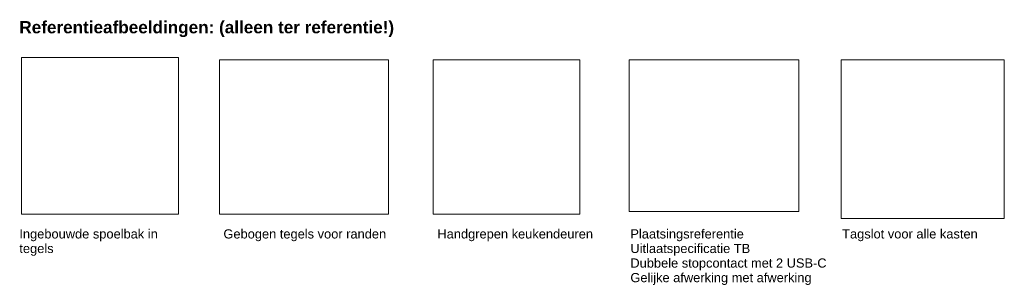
# Model space of a CAD drawing. Header units: millimetres. Extents: x 60977 to 119991, y -9149 to 74784.
# Tile 1 of 18: x 69365 to 85436, y -9149 to -4809. Entities that reach past the tile are written whole.
import ezdxf

# ---------------------------------------------------------------- set-up
doc = ezdxf.new("R2010")
doc.units = ezdxf.units.MM
doc.linetypes.add('Dash', pattern=[6.35, 3.175, -3.175])
for name, color, linetype, lineweight in [('A09-G--', 8, 'Dash', 5), ('A09-NT--1', 7, 'Continuous', 13), ('A09-NT--3', 7, 'Continuous', 5)]:
    doc.layers.add(name, color=color, linetype=linetype, lineweight=lineweight)
doc.styles.add('Arial_2', font='arial.ttf', dxfattribs={"height": 150})
doc.styles.add('Arial_B', font='arialbd.ttf', dxfattribs={"height": 200})
picture_1 = doc.add_image_def('image2.png', size_in_pixel=(390, 349))
picture_2 = doc.add_image_def('image6.png', size_in_pixel=(1024, 1024))
picture_3 = doc.add_image_def('image7.png', size_in_pixel=(541, 495))
picture_4 = doc.add_image_def('image8.png', size_in_pixel=(782, 825))
picture_5 = doc.add_image_def('image9.png', size_in_pixel=(766, 745))

msp = doc.modelspace()

# ---------------------------------------------------------------- texts
at = {"layer": 'A09-NT--1', "char_height": 150, "attachment_point": 1, "style": 'Arial_2', "bg_fill": 3, "box_fill_scale": 1.25, "bg_fill_color": 256, "bg_fill_true_color": 13158600, "bg_fill_transparency": 0}
for s, insert, width in [('Ingebouwde spoelbak in ', (69359.7, -8233.5), 2773.839), ('Gebogen tegels voor randen', (72690.7, -8233.5), 3174.682), ('Handgrepen keukendeuren', (76183.4, -8233.5), 3054.429), ('Plaatsingsreferentie', (79333.1, -8233.5), 2236.708), ('Tagslot voor alle kasten', (82789.9, -8233.5), 2645.569)]:
    msp.add_mtext(s, dxfattribs=dict(at, insert=insert, width=width))
at = {"layer": 'A09-NT--3', "insert": (69359.7, -4831.7), "char_height": 200, "width": 7527.846, "attachment_point": 1, "style": 'Arial_B', "bg_fill": 3, "box_fill_scale": 1.25, "bg_fill_color": 256, "bg_fill_true_color": 13158600, "bg_fill_transparency": 0}
msp.add_mtext('Referentieafbeeldingen: (alleen ter referentie!)', dxfattribs=at)

# ---------------------------------------------------------------- pictures from other files: only their frames are drawn
at = {"layer": 'A09-G--'}
image = msp.add_image(picture_2, insert=(69397, -7989), size_in_units=(2560, 2560), dxfattribs=at)
image.dxf.flags = 7
image = msp.add_image(picture_3, insert=(72626.7, -7989), size_in_units=(2756.9, 2522.5), dxfattribs=at)
image.dxf.flags = 7
image = msp.add_image(picture_4, insert=(76115, -7989), size_in_units=(2391, 2522.5), dxfattribs=at)
image.dxf.flags = 7
image = msp.add_image(picture_1, insert=(79315, -7943.2), size_in_units=(2767.7, 2476.7), dxfattribs=at)
image.dxf.flags = 7
image = msp.add_image(picture_5, insert=(82771.8, -8058), size_in_units=(2664.5, 2591.5), dxfattribs=at)
image.dxf.flags = 7

# ---------------------------------------------------------------- next in the draw order: texts
at = {"layer": 'A09-NT--1', "char_height": 150, "attachment_point": 1, "style": 'Arial_2', "bg_fill": 3, "box_fill_scale": 1.25, "bg_fill_color": 256, "bg_fill_true_color": 13158600, "bg_fill_transparency": 0}
for s, insert, width in [('tegels', (69359.7, -8471.6), 665.401), ('Uitlaatspecificatie TB', (79333.1, -8471.6), 2356.961)]:
    msp.add_mtext(s, dxfattribs=dict(at, insert=insert, width=width))

# ---------------------------------------------------------------- next in the draw order: texts
at = {"layer": 'A09-NT--1', "insert": (79333.1, -8709.7), "char_height": 150, "width": 3872.151, "attachment_point": 1, "style": 'Arial_2', "bg_fill": 3, "box_fill_scale": 1.25, "bg_fill_color": 256, "bg_fill_true_color": 13158600, "bg_fill_transparency": 0}
msp.add_mtext('Dubbele stopcontact met 2 USB-C', dxfattribs=at)

# ---------------------------------------------------------------- next in the draw order: texts
at = {"layer": 'A09-NT--1', "insert": (79333.1, -8947.8), "char_height": 150, "width": 3591.56, "attachment_point": 1, "style": 'Arial_2', "bg_fill": 3, "box_fill_scale": 1.25, "bg_fill_color": 256, "bg_fill_true_color": 13158600, "bg_fill_transparency": 0}
msp.add_mtext('Gelijke afwerking met afwerking', dxfattribs=at)

doc.saveas('drawing.dxf')
